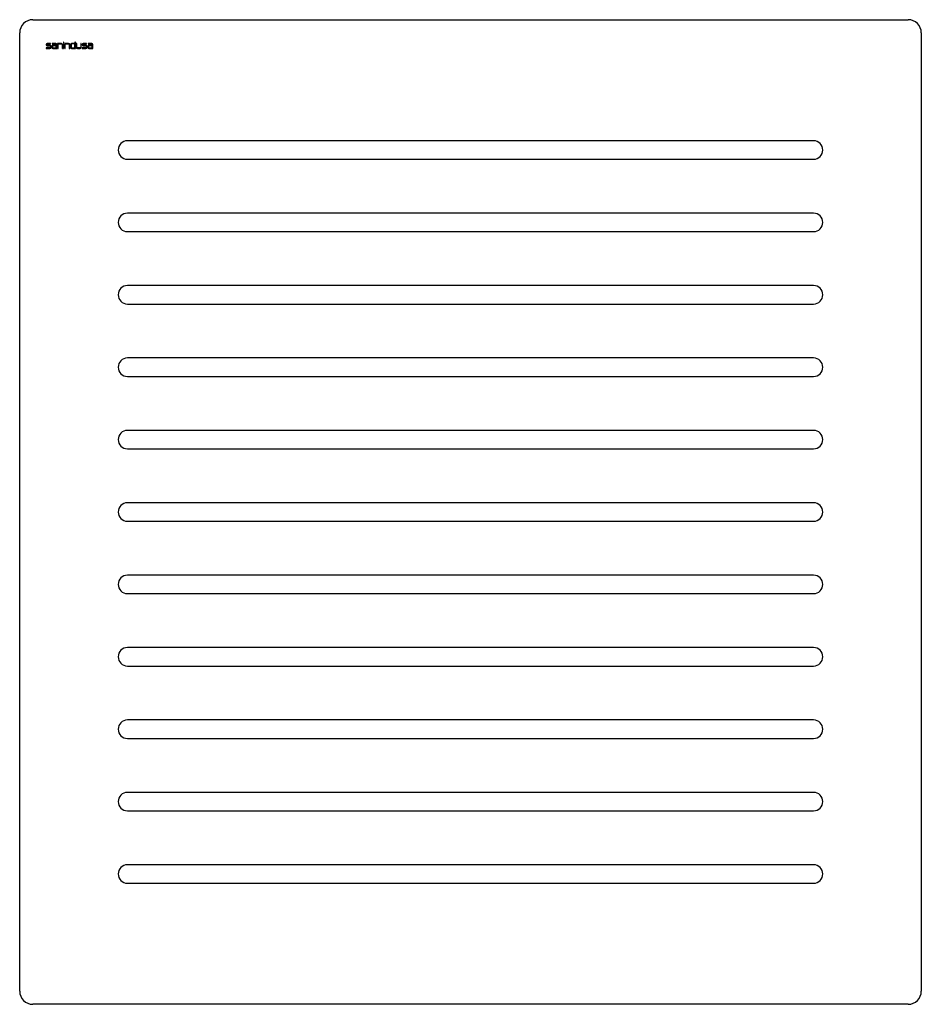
# Model space of a CAD drawing. Header units: millimetres. Extents: x 611.907 to 612.592, y 1164.544 to 1165.292.
import ezdxf

# ---------------------------------------------------------------- set-up
doc = ezdxf.new("R2010")
doc.units = ezdxf.units.MM
doc.layers.add('SANINDUSA', color=3, linetype='Continuous')

msp = doc.modelspace()

# ---------------------------------------------------------------- linework, layer by layer
at = {"layer": 'SANINDUSA'}
for p, q in [((611.91742, 1165.29236), (612.58192, 1165.29236)), ((611.90742, 1164.55436), (611.90742, 1165.28236)), ((612.59192, 1165.28236), (612.59192, 1164.55436)), ((611.92742, 1165.27356), (611.92742, 1165.27329)), ((611.92782, 1165.27329), (611.92782, 1165.27356)), ((611.93091, 1165.27436), (611.92822, 1165.27436)), ((611.92822, 1165.27396), (611.93091, 1165.27396)), ((611.93039, 1165.27289), (611.92822, 1165.27289)), ((611.92822, 1165.27249), (611.93041, 1165.27249)), ((611.93081, 1165.27209), (611.93081, 1165.27137)), ((611.93091, 1165.27396), (611.93091, 1165.27436)), ((611.93119, 1165.27138), (611.93119, 1165.27209)), ((611.93182, 1165.27209), (611.93182, 1165.27138)), ((611.93479, 1165.27436), (611.93211, 1165.27436)), ((611.93211, 1165.27436), (611.93211, 1165.27396)), ((611.93211, 1165.27396), (611.93479, 1165.27396)), ((611.9322, 1165.27209), (611.9322, 1165.27137)), ((611.93519, 1165.27249), (611.9326, 1165.27249)), ((611.93519, 1165.27289), (611.93262, 1165.27289)), ((611.93519, 1165.27356), (611.93519, 1165.27289)), ((611.93519, 1165.27097), (611.93519, 1165.27249)), ((611.93559, 1165.27058), (611.93559, 1165.27356)), ((611.93918, 1165.27436), (611.9362, 1165.27436)), ((611.9362, 1165.27436), (611.9362, 1165.27058)), ((611.9366, 1165.27058), (611.9366, 1165.27396)), ((611.9366, 1165.27396), (611.93919, 1165.27396)), ((611.93959, 1165.27356), (611.93959, 1165.27058)), ((611.93998, 1165.27058), (611.93998, 1165.27356)), ((611.94099, 1165.27534), (611.9406, 1165.27534)), ((611.9406, 1165.27534), (611.9406, 1165.27474)), ((611.9406, 1165.27474), (611.94099, 1165.27474)), ((611.94099, 1165.27436), (611.9406, 1165.27436)), ((611.9406, 1165.27436), (611.9406, 1165.27058)), ((611.94099, 1165.27474), (611.94099, 1165.27534)), ((611.94099, 1165.27058), (611.94099, 1165.27436)), ((611.94459, 1165.27436), (611.94161, 1165.27436)), ((611.94161, 1165.27436), (611.94161, 1165.27058)), ((611.94199, 1165.27058), (611.94199, 1165.27396)), ((611.94199, 1165.27396), (611.94459, 1165.27396)), ((611.94499, 1165.27356), (611.94499, 1165.27058)), ((611.94539, 1165.27058), (611.94539, 1165.27356)), ((611.94599, 1165.27356), (611.94598, 1165.27139)), ((611.94638, 1165.27356), (611.94638, 1165.27137)), ((611.94937, 1165.27396), (611.94678, 1165.27396)), ((611.94937, 1165.27436), (611.94679, 1165.27436)), ((611.94976, 1165.27534), (611.94937, 1165.27534)), ((611.94937, 1165.27534), (611.94937, 1165.27436)), ((611.94937, 1165.27097), (611.94937, 1165.27396)), ((611.94976, 1165.27058), (611.94976, 1165.27534)), ((611.95076, 1165.27436), (611.95038, 1165.27436)), ((611.95038, 1165.27436), (611.95038, 1165.27138)), ((611.95076, 1165.27137), (611.95076, 1165.27436)), ((611.95416, 1165.27436), (611.95376, 1165.27436)), ((611.95376, 1165.27436), (611.95376, 1165.27138)), ((611.95416, 1165.27138), (611.95416, 1165.27436)), ((611.95476, 1165.27356), (611.95476, 1165.27329)), ((611.95516, 1165.27329), (611.95516, 1165.27356)), ((611.95825, 1165.27436), (611.95556, 1165.27436)), ((611.95556, 1165.27396), (611.95825, 1165.27396)), ((611.95774, 1165.27289), (611.95556, 1165.27289)), ((611.95556, 1165.27249), (611.95776, 1165.27249)), ((611.95816, 1165.27209), (611.95816, 1165.27137)), ((611.95825, 1165.27396), (611.95825, 1165.27436)), ((611.95853, 1165.27138), (611.95854, 1165.27208)), ((611.95916, 1165.27209), (611.95916, 1165.27138)), ((611.96214, 1165.27436), (611.95945, 1165.27436)), ((611.95945, 1165.27436), (611.95945, 1165.27396)), ((611.95945, 1165.27396), (611.96214, 1165.27396)), ((611.95956, 1165.27209), (611.95956, 1165.27137)), ((611.96254, 1165.27289), (611.95996, 1165.27289)), ((611.96254, 1165.27249), (611.95996, 1165.27249)), ((611.96254, 1165.27356), (611.96254, 1165.27289)), ((611.96254, 1165.27097), (611.96254, 1165.27249)), ((611.96294, 1165.27058), (611.96294, 1165.27356)), ((611.93041, 1165.27097), (611.92742, 1165.27097)), ((611.92742, 1165.27097), (611.92742, 1165.27058)), ((611.92742, 1165.27058), (611.93039, 1165.27058)), ((611.9326, 1165.27097), (611.93519, 1165.27097)), ((611.93262, 1165.27058), (611.93559, 1165.27058)), ((611.9362, 1165.27058), (611.9366, 1165.27058)), ((611.93959, 1165.27058), (611.93998, 1165.27058)), ((611.9406, 1165.27058), (611.94099, 1165.27058)), ((611.94161, 1165.27058), (611.94199, 1165.27058)), ((611.94499, 1165.27058), (611.94539, 1165.27058)), ((611.94678, 1165.27097), (611.94937, 1165.27097)), ((611.94678, 1165.27058), (611.94976, 1165.27058)), ((611.95336, 1165.27098), (611.95116, 1165.27097)), ((611.95118, 1165.27058), (611.95336, 1165.27058)), ((611.95776, 1165.27097), (611.95476, 1165.27097)), ((611.95476, 1165.27097), (611.95476, 1165.27058)), ((611.95476, 1165.27058), (611.95773, 1165.27058)), ((611.95996, 1165.27097), (611.96254, 1165.27097)), ((611.95996, 1165.27058), (611.96294, 1165.27058)), ((612.51017, 1165.20036), (611.98917, 1165.20036)), ((611.98917, 1165.18636), (612.51017, 1165.18636)), ((612.51017, 1165.14536), (611.98917, 1165.14536)), ((611.98917, 1165.13136), (612.51017, 1165.13136)), ((612.51017, 1165.09036), (611.98917, 1165.09036)), ((611.98917, 1165.07636), (612.51017, 1165.07636)), ((612.51017, 1165.03536), (611.98917, 1165.03536)), ((611.98917, 1165.02136), (612.51017, 1165.02136)), ((612.51017, 1164.98036), (611.98917, 1164.98036)), ((611.98917, 1164.96636), (612.51017, 1164.96636)), ((612.51017, 1164.92536), (611.98917, 1164.92536)), ((611.98917, 1164.91136), (612.51017, 1164.91136)), ((612.51017, 1164.87036), (611.98917, 1164.87036)), ((611.98917, 1164.85636), (612.51017, 1164.85636)), ((612.51017, 1164.81536), (611.98917, 1164.81536)), ((611.98917, 1164.80136), (612.51017, 1164.80136)), ((612.51017, 1164.76036), (611.98917, 1164.76036)), ((611.98917, 1164.74636), (612.51017, 1164.74636)), ((612.51017, 1164.70536), (611.98917, 1164.70536)), ((611.98917, 1164.69136), (612.51017, 1164.69136)), ((612.51017, 1164.65036), (611.98917, 1164.65036)), ((611.98917, 1164.63636), (612.51017, 1164.63636)), ((612.58192, 1164.54436), (611.91742, 1164.54436))]:
    msp.add_line(p, q, dxfattribs=at)
for centre, radius, start, end in [((611.91742, 1165.28236), 0.01, 90, 180), ((612.58192, 1165.28236), 0.01, 360, 90), ((611.92822, 1165.27356), 0.0008, 90, 180), ((611.92822, 1165.27329), 0.0008, 180, 270), ((611.92822, 1165.27356), 0.0004, 90, 180), ((611.92822, 1165.27329), 0.0004, 180, 270), ((611.93039, 1165.27209), 0.0008, 0, 90), ((611.93041, 1165.27209), 0.0004, 0, 90), ((611.93262, 1165.27209), 0.0008, 90, 180), ((611.9326, 1165.27209), 0.0004, 90, 180), ((611.93479, 1165.27356), 0.0008, 0, 90), ((611.93479, 1165.27356), 0.0004, 0, 90), ((611.93918, 1165.27356), 0.0008, 0, 90), ((611.93919, 1165.27356), 0.0004, 0, 90), ((611.94459, 1165.27356), 0.0008, 0, 90), ((611.94459, 1165.27356), 0.0004, 0, 90), ((611.94679, 1165.27356), 0.0008, 90, 179.7853), ((611.94678, 1165.27356), 0.0004, 90, 180), ((611.95556, 1165.27356), 0.0008, 90, 180), ((611.95556, 1165.27329), 0.0008, 180, 270), ((611.95556, 1165.27356), 0.0004, 90, 180), ((611.95556, 1165.27329), 0.0004, 180, 270), ((611.95774, 1165.27209), 0.0008, 359.46431, 90), ((611.95776, 1165.27209), 0.0004, 0, 90), ((611.95996, 1165.27209), 0.0008, 90, 180), ((611.95996, 1165.27209), 0.0004, 90, 180), ((611.96214, 1165.27356), 0.0008, 0, 90), ((611.96214, 1165.27356), 0.0004, 0, 90), ((611.93039, 1165.27138), 0.0008, 270, 0), ((611.93041, 1165.27137), 0.0004, 270, 0), ((611.93262, 1165.27138), 0.0008, 180, 270), ((611.9326, 1165.27137), 0.0004, 180, 270), ((611.94678, 1165.27138), 0.0008, 179.7853, 270), ((611.94678, 1165.27137), 0.0004, 180, 270), ((611.95118, 1165.27138), 0.0008, 180, 270), ((611.95116, 1165.27137), 0.0004, 180, 270.20399), ((611.95336, 1165.27138), 0.0008, 270, 0), ((611.95336, 1165.27138), 0.0004, 270.20399, 0), ((611.95773, 1165.27138), 0.0008, 270, 359.46431), ((611.95776, 1165.27137), 0.0004, 270, 0), ((611.95996, 1165.27138), 0.0008, 180, 270), ((611.95996, 1165.27137), 0.0004, 180, 270), ((611.98917, 1165.19336), 0.007, 90, 270), ((612.51017, 1165.19336), 0.007, 270, 90), ((611.98917, 1165.13836), 0.007, 90, 270), ((612.51017, 1165.13836), 0.007, 270, 90), ((611.98917, 1165.08336), 0.007, 90, 270), ((612.51017, 1165.08336), 0.007, 270, 90), ((611.98917, 1165.02836), 0.007, 90, 270), ((612.51017, 1165.02836), 0.007, 270, 90), ((611.98917, 1164.97336), 0.007, 90, 270), ((612.51017, 1164.97336), 0.007, 270, 90), ((611.98917, 1164.91836), 0.007, 90, 270), ((612.51017, 1164.91836), 0.007, 270, 90), ((611.98917, 1164.86336), 0.007, 90, 270), ((612.51017, 1164.86336), 0.007, 270, 90), ((611.98917, 1164.80836), 0.007, 90, 270), ((612.51017, 1164.80836), 0.007, 270, 90), ((611.98917, 1164.75336), 0.007, 90, 270), ((612.51017, 1164.75336), 0.007, 270, 90), ((611.98917, 1164.69836), 0.007, 90, 270), ((612.51017, 1164.69836), 0.007, 270, 90), ((611.98917, 1164.64336), 0.007, 90, 270), ((612.51017, 1164.64336), 0.007, 270, 90), ((611.91742, 1164.55436), 0.01, 180, 270), ((612.58192, 1164.55436), 0.01, 270, 360)]:
    msp.add_arc(centre, radius, start, end, dxfattribs=at)

doc.saveas('drawing.dxf')
